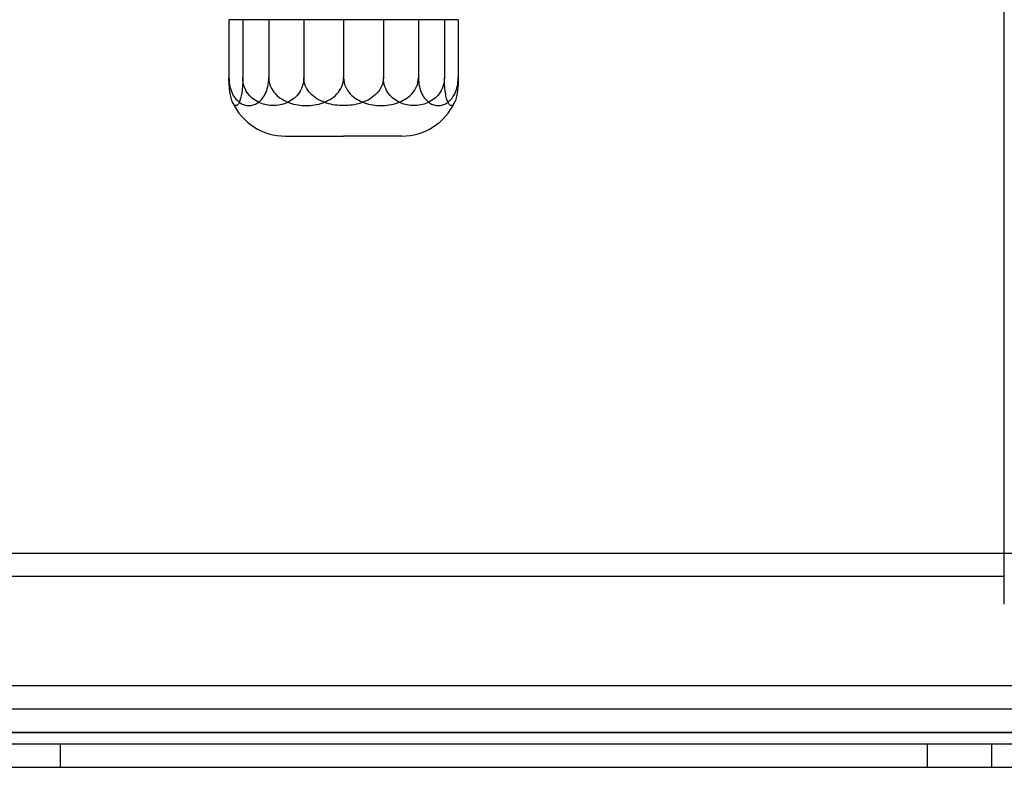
# Model space of a CAD drawing. Header units: millimetres. Extents: x -129 to 129, y -100 to 88.
# Tile 2 of 4: x -41 to 44, y -100 to -36. Entities that reach past the tile are written whole.
import ezdxf

# ---------------------------------------------------------------- set-up
doc = ezdxf.new("R2010")
doc.units = ezdxf.units.MM
doc.layers.add('HIDDEN', color=7, linetype='Continuous')
doc.layers.add('THICK', color=7, linetype='Continuous')

msp = doc.modelspace()

# ---------------------------------------------------------------- linework, layer by layer
at = {"layer": 'HIDDEN'}
for p, q in [((-21.56, -35.8), (-21.56, -40.8)), ((-16.32, -35.8), (-16.32, -40.8)), ((-9.48, -35.8), (-9.48, -40.8)), ((-4.24, -35.8), (-4.24, -40.8)), ((-21.577, -41.377), (-21.59, -41.557)), ((-21.568, -41.192), (-21.577, -41.377)), ((-21.562, -40.994), (-21.568, -41.192)), ((-21.56, -40.8), (-21.562, -40.994)), ((-21.552, -40.989), (-21.56, -40.8)), ((-21.527, -41.183), (-21.552, -40.989)), ((-21.488, -41.364), (-21.527, -41.183)), ((-21.434, -41.54), (-21.488, -41.364)), ((-16.393, -41.364), (-16.446, -41.54)), ((-16.353, -41.183), (-16.393, -41.364)), ((-16.328, -40.989), (-16.353, -41.183)), ((-16.32, -40.8), (-16.328, -40.989)), ((-16.31, -40.981), (-16.32, -40.8)), ((-16.28, -41.168), (-16.31, -40.981)), ((-16.233, -41.344), (-16.28, -41.168)), ((-16.168, -41.512), (-16.233, -41.344)), ((-9.567, -41.344), (-9.632, -41.512)), ((-9.52, -41.168), (-9.567, -41.344)), ((-9.49, -40.981), (-9.52, -41.168)), ((-9.48, -40.8), (-9.49, -40.981)), ((-9.472, -40.989), (-9.48, -40.8)), ((-9.447, -41.183), (-9.472, -40.989)), ((-9.407, -41.364), (-9.447, -41.183)), ((-9.354, -41.54), (-9.407, -41.364)), ((-4.312, -41.364), (-4.366, -41.54)), ((-4.273, -41.183), (-4.312, -41.364)), ((-4.248, -40.989), (-4.273, -41.183)), ((-4.24, -40.8), (-4.248, -40.989)), ((-4.238, -40.994), (-4.24, -40.8)), ((-4.232, -41.192), (-4.238, -40.994)), ((-4.223, -41.377), (-4.232, -41.192)), ((-4.21, -41.557), (-4.223, -41.377)), ((-21.67, -42.191), (-21.696, -42.327)), ((-21.646, -42.046), (-21.67, -42.191)), ((-21.625, -41.898), (-21.646, -42.046)), ((-21.607, -41.735), (-21.625, -41.898)), ((-21.59, -41.557), (-21.607, -41.735)), ((-21.365, -41.715), (-21.434, -41.54)), ((-21.285, -41.876), (-21.365, -41.715)), ((-21.198, -42.022), (-21.285, -41.876)), ((-21.098, -42.165), (-21.198, -42.022)), ((-20.988, -42.299), (-21.098, -42.165)), ((-16.782, -42.165), (-16.892, -42.299)), ((-16.682, -42.022), (-16.782, -42.165)), ((-16.596, -41.876), (-16.682, -42.022)), ((-16.516, -41.715), (-16.596, -41.876)), ((-16.446, -41.54), (-16.516, -41.715)), ((-16.084, -41.681), (-16.168, -41.512)), ((-15.986, -41.839), (-16.084, -41.681)), ((-15.881, -41.982), (-15.986, -41.839)), ((-15.76, -42.12), (-15.881, -41.982)), ((-15.626, -42.252), (-15.76, -42.12)), ((-15.483, -42.375), (-15.626, -42.252)), ((-10.174, -42.252), (-10.317, -42.375)), ((-10.04, -42.12), (-10.174, -42.252)), ((-9.919, -41.982), (-10.04, -42.12)), ((-9.814, -41.839), (-9.919, -41.982)), ((-9.716, -41.681), (-9.814, -41.839)), ((-9.632, -41.512), (-9.716, -41.681)), ((-9.284, -41.715), (-9.354, -41.54)), ((-9.204, -41.876), (-9.284, -41.715)), ((-9.118, -42.022), (-9.204, -41.876)), ((-9.018, -42.165), (-9.118, -42.022)), ((-8.908, -42.299), (-9.018, -42.165)), ((-4.702, -42.165), (-4.812, -42.299)), ((-4.602, -42.022), (-4.702, -42.165)), ((-4.515, -41.876), (-4.602, -42.022)), ((-4.435, -41.715), (-4.515, -41.876)), ((-4.366, -41.54), (-4.435, -41.715)), ((-4.193, -41.735), (-4.21, -41.557)), ((-4.175, -41.898), (-4.193, -41.735)), ((-4.154, -42.046), (-4.175, -41.898)), ((-4.13, -42.191), (-4.154, -42.046)), ((-4.104, -42.327), (-4.13, -42.191)), ((-22.409, -42.956), (-22.441, -42.893)), ((-22.377, -43.012), (-22.409, -42.956)), ((-22.343, -43.061), (-22.377, -43.012)), ((-22.309, -43.101), (-22.343, -43.061)), ((-22.274, -43.133), (-22.309, -43.101)), ((-22.24, -43.156), (-22.274, -43.133)), ((-22.039, -43.136), (-22.073, -43.159)), ((-22.004, -43.106), (-22.039, -43.136)), ((-21.97, -43.066), (-22.004, -43.106)), ((-21.936, -43.019), (-21.97, -43.066)), ((-21.903, -42.963), (-21.936, -43.019)), ((-21.871, -42.901), (-21.903, -42.963)), ((-21.841, -42.832), (-21.871, -42.901)), ((-21.81, -42.751), (-21.841, -42.832)), ((-21.779, -42.658), (-21.81, -42.751)), ((-21.75, -42.556), (-21.779, -42.658)), ((-21.723, -42.449), (-21.75, -42.556)), ((-21.696, -42.327), (-21.723, -42.449)), ((-20.872, -42.422), (-20.988, -42.299)), ((-20.756, -42.53), (-20.872, -42.422)), ((-20.633, -42.63), (-20.756, -42.53)), ((-20.5, -42.724), (-20.633, -42.63)), ((-20.366, -42.807), (-20.5, -42.724)), ((-20.236, -42.878), (-20.366, -42.807)), ((-20.101, -42.941), (-20.236, -42.878)), ((-19.961, -42.998), (-20.101, -42.941)), ((-19.817, -43.047), (-19.961, -42.998)), ((-19.67, -43.089), (-19.817, -43.047)), ((-19.522, -43.123), (-19.67, -43.089)), ((-19.373, -43.149), (-19.522, -43.123)), ((-18.359, -43.123), (-18.507, -43.149)), ((-18.21, -43.089), (-18.359, -43.123)), ((-18.063, -43.047), (-18.21, -43.089)), ((-17.919, -42.998), (-18.063, -43.047)), ((-17.779, -42.941), (-17.919, -42.998)), ((-17.645, -42.878), (-17.779, -42.941)), ((-17.515, -42.807), (-17.645, -42.878)), ((-17.381, -42.724), (-17.515, -42.807)), ((-17.248, -42.63), (-17.381, -42.724)), ((-17.124, -42.53), (-17.248, -42.63)), ((-17.008, -42.422), (-17.124, -42.53)), ((-16.892, -42.299), (-17.008, -42.422)), ((-15.337, -42.484), (-15.483, -42.375)), ((-15.189, -42.582), (-15.337, -42.484)), ((-15.027, -42.676), (-15.189, -42.582)), ((-14.858, -42.762), (-15.027, -42.676)), ((-14.692, -42.837), (-14.858, -42.762)), ((-14.529, -42.901), (-14.692, -42.837)), ((-14.358, -42.96), (-14.529, -42.901)), ((-14.181, -43.012), (-14.358, -42.96)), ((-13.999, -43.058), (-14.181, -43.012)), ((-13.815, -43.097), (-13.999, -43.058)), ((-13.628, -43.128), (-13.815, -43.097)), ((-13.442, -43.151), (-13.628, -43.128)), ((-12.172, -43.128), (-12.358, -43.151)), ((-11.985, -43.097), (-12.172, -43.128)), ((-11.801, -43.058), (-11.985, -43.097)), ((-11.619, -43.012), (-11.801, -43.058)), ((-11.442, -42.96), (-11.619, -43.012)), ((-11.271, -42.901), (-11.442, -42.96)), ((-11.108, -42.837), (-11.271, -42.901)), ((-10.942, -42.762), (-11.108, -42.837)), ((-10.773, -42.676), (-10.942, -42.762)), ((-10.611, -42.582), (-10.773, -42.676)), ((-10.463, -42.484), (-10.611, -42.582)), ((-10.317, -42.375), (-10.463, -42.484)), ((-8.792, -42.422), (-8.908, -42.299)), ((-8.676, -42.53), (-8.792, -42.422)), ((-8.552, -42.63), (-8.676, -42.53)), ((-8.419, -42.724), (-8.552, -42.63)), ((-8.285, -42.807), (-8.419, -42.724)), ((-8.155, -42.878), (-8.285, -42.807)), ((-8.021, -42.941), (-8.155, -42.878)), ((-7.881, -42.998), (-8.021, -42.941)), ((-7.737, -43.047), (-7.881, -42.998)), ((-7.59, -43.089), (-7.737, -43.047)), ((-7.441, -43.123), (-7.59, -43.089)), ((-7.293, -43.149), (-7.441, -43.123)), ((-6.278, -43.123), (-6.427, -43.149)), ((-6.13, -43.089), (-6.278, -43.123)), ((-5.983, -43.047), (-6.13, -43.089)), ((-5.839, -42.998), (-5.983, -43.047)), ((-5.699, -42.941), (-5.839, -42.998)), ((-5.564, -42.878), (-5.699, -42.941)), ((-5.434, -42.807), (-5.564, -42.878)), ((-5.3, -42.724), (-5.434, -42.807)), ((-5.167, -42.63), (-5.3, -42.724)), ((-5.044, -42.53), (-5.167, -42.63)), ((-4.928, -42.422), (-5.044, -42.53)), ((-4.812, -42.299), (-4.928, -42.422)), ((-4.077, -42.449), (-4.104, -42.327)), ((-4.05, -42.556), (-4.077, -42.449)), ((-4.021, -42.658), (-4.05, -42.556)), ((-3.99, -42.751), (-4.021, -42.658)), ((-3.959, -42.832), (-3.99, -42.751)), ((-3.929, -42.901), (-3.959, -42.832)), ((-3.897, -42.963), (-3.929, -42.901)), ((-3.864, -43.019), (-3.897, -42.963)), ((-3.83, -43.066), (-3.864, -43.019)), ((-3.796, -43.106), (-3.83, -43.066)), ((-3.761, -43.136), (-3.796, -43.106)), ((-3.727, -43.159), (-3.761, -43.136)), ((-3.526, -43.133), (-3.56, -43.156)), ((-3.491, -43.101), (-3.526, -43.133)), ((-3.457, -43.061), (-3.491, -43.101)), ((-3.423, -43.012), (-3.457, -43.061)), ((-3.391, -42.956), (-3.423, -43.012)), ((-3.359, -42.893), (-3.391, -42.956)), ((-22.206, -43.172), (-22.24, -43.156)), ((-22.172, -43.179), (-22.206, -43.172)), ((-22.14, -43.18), (-22.172, -43.179)), ((-22.107, -43.173), (-22.14, -43.18)), ((-22.073, -43.159), (-22.107, -43.173)), ((-19.226, -43.167), (-19.373, -43.149)), ((-19.081, -43.177), (-19.226, -43.167)), ((-18.94, -43.181), (-19.081, -43.177)), ((-18.799, -43.177), (-18.94, -43.181)), ((-18.655, -43.167), (-18.799, -43.177)), ((-18.507, -43.149), (-18.655, -43.167)), ((-13.258, -43.168), (-13.442, -43.151)), ((-13.076, -43.177), (-13.258, -43.168)), ((-12.9, -43.181), (-13.076, -43.177)), ((-12.724, -43.177), (-12.9, -43.181)), ((-12.542, -43.168), (-12.724, -43.177)), ((-12.358, -43.151), (-12.542, -43.168)), ((-7.145, -43.167), (-7.293, -43.149)), ((-7.001, -43.177), (-7.145, -43.167)), ((-6.86, -43.181), (-7.001, -43.177)), ((-6.719, -43.177), (-6.86, -43.181)), ((-6.574, -43.167), (-6.719, -43.177)), ((-6.427, -43.149), (-6.574, -43.167)), ((-3.693, -43.173), (-3.727, -43.159)), ((-3.66, -43.18), (-3.693, -43.173)), ((-3.628, -43.179), (-3.66, -43.18)), ((-3.594, -43.172), (-3.628, -43.179)), ((-3.56, -43.156), (-3.594, -43.172)), ((-59.6, -81.6), (57.55, -81.6)), ((68.85, -95), (-68.85, -95)), ((-80.341, -97), (80.341, -97)), ((80.341, -97), (-80.341, -97)), ((-37.25, -98), (-37.25, -100)), ((-37.25, -98), (-37.25, -100)), ((37.25, -100), (37.25, -98)), ((37.25, -100), (37.25, -98)), ((42.75, -98), (42.75, -100)), ((42.75, -98), (42.75, -100))]:
    msp.add_line(p, q, dxfattribs=at)
at = {"layer": 'THICK'}
for p, q in [((43.86, -86), (43.86, 0)), ((-19.328, -35.8), (-22.748, -35.8)), ((-22.748, -35.8), (-22.748, -40.8)), ((-12.9, -35.8), (-19.328, -35.8)), ((-19.328, -35.8), (-19.328, -40.8)), ((-6.472, -35.8), (-12.9, -35.8)), ((-12.9, -35.8), (-12.9, -40.8)), ((-3.052, -35.8), (-6.472, -35.8)), ((-6.472, -35.8), (-6.472, -40.8)), ((-3.052, -35.8), (-3.052, -40.8)), ((-22.748, -40.8), (-22.743, -40.989)), ((-22.746, -41.006), (-22.748, -40.8)), ((-22.739, -41.216), (-22.746, -41.006)), ((-22.743, -40.989), (-22.726, -41.183)), ((-22.729, -41.41), (-22.739, -41.216)), ((-22.714, -41.603), (-22.729, -41.41)), ((-22.726, -41.183), (-22.701, -41.364)), ((-22.701, -41.364), (-22.666, -41.54)), ((-19.41, -41.54), (-19.375, -41.364)), ((-19.375, -41.364), (-19.35, -41.183)), ((-19.35, -41.183), (-19.333, -40.989)), ((-19.333, -40.989), (-19.328, -40.8)), ((-19.328, -40.8), (-19.318, -40.989)), ((-19.318, -40.989), (-19.287, -41.183)), ((-19.287, -41.183), (-19.239, -41.364)), ((-19.239, -41.364), (-19.173, -41.54)), ((-13.055, -41.54), (-12.989, -41.364)), ((-12.989, -41.364), (-12.941, -41.183)), ((-12.941, -41.183), (-12.91, -40.989)), ((-12.91, -40.989), (-12.9, -40.8)), ((-12.9, -40.8), (-12.89, -40.989)), ((-12.89, -40.989), (-12.859, -41.183)), ((-12.859, -41.183), (-12.811, -41.364)), ((-12.811, -41.364), (-12.745, -41.54)), ((-6.627, -41.54), (-6.561, -41.364)), ((-6.561, -41.364), (-6.513, -41.183)), ((-6.513, -41.183), (-6.482, -40.989)), ((-6.482, -40.989), (-6.472, -40.8)), ((-6.472, -40.8), (-6.467, -40.989)), ((-6.467, -40.989), (-6.45, -41.183)), ((-6.45, -41.183), (-6.425, -41.364)), ((-6.425, -41.364), (-6.39, -41.54)), ((-3.134, -41.54), (-3.099, -41.364)), ((-3.099, -41.364), (-3.074, -41.183)), ((-3.071, -41.41), (-3.086, -41.603)), ((-3.074, -41.183), (-3.057, -40.989)), ((-3.061, -41.216), (-3.071, -41.41)), ((-3.054, -41.006), (-3.061, -41.216)), ((-3.057, -40.989), (-3.052, -40.8)), ((-3.052, -40.8), (-3.054, -41.006)), ((-22.696, -41.788), (-22.714, -41.603)), ((-22.676, -41.954), (-22.696, -41.788)), ((-22.652, -42.111), (-22.676, -41.954)), ((-22.666, -41.54), (-22.62, -41.715)), ((-22.626, -42.261), (-22.652, -42.111)), ((-22.598, -42.398), (-22.626, -42.261)), ((-22.62, -41.715), (-22.568, -41.876)), ((-22.568, -41.876), (-22.512, -42.022)), ((-22.512, -42.022), (-22.447, -42.165)), ((-22.447, -42.165), (-22.375, -42.299)), ((-19.701, -42.299), (-19.629, -42.165)), ((-19.629, -42.165), (-19.564, -42.022)), ((-19.564, -42.022), (-19.508, -41.876)), ((-19.508, -41.876), (-19.456, -41.715)), ((-19.456, -41.715), (-19.41, -41.54)), ((-19.173, -41.54), (-19.088, -41.715)), ((-19.088, -41.715), (-18.99, -41.876)), ((-18.99, -41.876), (-18.883, -42.022)), ((-18.883, -42.022), (-18.761, -42.165)), ((-18.761, -42.165), (-18.626, -42.299)), ((-13.602, -42.299), (-13.467, -42.165)), ((-13.467, -42.165), (-13.344, -42.022)), ((-13.344, -42.022), (-13.238, -41.876)), ((-13.238, -41.876), (-13.14, -41.715)), ((-13.14, -41.715), (-13.055, -41.54)), ((-12.745, -41.54), (-12.66, -41.715)), ((-12.66, -41.715), (-12.562, -41.876)), ((-12.562, -41.876), (-12.456, -42.022)), ((-12.456, -42.022), (-12.333, -42.165)), ((-12.333, -42.165), (-12.198, -42.299)), ((-7.174, -42.299), (-7.039, -42.165)), ((-7.039, -42.165), (-6.917, -42.022)), ((-6.917, -42.022), (-6.81, -41.876)), ((-6.81, -41.876), (-6.712, -41.715)), ((-6.712, -41.715), (-6.627, -41.54)), ((-6.39, -41.54), (-6.344, -41.715)), ((-6.344, -41.715), (-6.292, -41.876)), ((-6.292, -41.876), (-6.236, -42.022)), ((-6.236, -42.022), (-6.171, -42.165)), ((-6.171, -42.165), (-6.099, -42.299)), ((-3.425, -42.299), (-3.353, -42.165)), ((-3.353, -42.165), (-3.288, -42.022)), ((-3.288, -42.022), (-3.232, -41.876)), ((-3.232, -41.876), (-3.18, -41.715)), ((-3.174, -42.261), (-3.202, -42.398)), ((-3.18, -41.715), (-3.134, -41.54)), ((-3.148, -42.111), (-3.174, -42.261)), ((-3.124, -41.954), (-3.148, -42.111)), ((-3.104, -41.788), (-3.124, -41.954)), ((-3.086, -41.603), (-3.104, -41.788)), ((-22.569, -42.518), (-22.598, -42.398)), ((-22.539, -42.626), (-22.569, -42.518)), ((-22.506, -42.729), (-22.539, -42.626)), ((-22.473, -42.818), (-22.506, -42.729)), ((-22.441, -42.893), (-22.473, -42.818)), ((-22.375, -42.299), (-22.299, -42.422)), ((-22.299, -42.422), (-22.223, -42.53)), ((-22.223, -42.53), (-22.143, -42.63)), ((-22.143, -42.63), (-22.056, -42.724)), ((-22.056, -42.724), (-21.968, -42.807)), ((-21.968, -42.807), (-21.884, -42.878)), ((-21.884, -42.878), (-21.796, -42.941)), ((-21.796, -42.941), (-21.704, -42.998)), ((-21.704, -42.998), (-21.61, -43.047)), ((-21.61, -43.047), (-21.515, -43.089)), ((-21.515, -43.089), (-21.418, -43.123)), ((-21.418, -43.123), (-21.321, -43.149)), ((-20.755, -43.149), (-20.658, -43.123)), ((-20.658, -43.123), (-20.561, -43.089)), ((-20.561, -43.089), (-20.466, -43.047)), ((-20.466, -43.047), (-20.371, -42.998)), ((-20.371, -42.998), (-20.28, -42.941)), ((-20.28, -42.941), (-20.192, -42.878)), ((-20.192, -42.878), (-20.108, -42.807)), ((-20.108, -42.807), (-20.02, -42.724)), ((-20.02, -42.724), (-19.933, -42.63)), ((-19.933, -42.63), (-19.853, -42.53)), ((-19.853, -42.53), (-19.777, -42.422)), ((-19.777, -42.422), (-19.701, -42.299)), ((-18.626, -42.299), (-18.484, -42.422)), ((-18.484, -42.422), (-18.341, -42.53)), ((-18.341, -42.53), (-18.19, -42.63)), ((-18.19, -42.63), (-18.027, -42.724)), ((-18.027, -42.724), (-17.862, -42.807)), ((-17.862, -42.807), (-17.703, -42.878)), ((-17.703, -42.878), (-17.538, -42.941)), ((-17.538, -42.941), (-17.367, -42.998)), ((-17.367, -42.998), (-17.19, -43.047)), ((-17.19, -43.047), (-17.01, -43.089)), ((-17.01, -43.089), (-16.828, -43.123)), ((-16.828, -43.123), (-16.645, -43.149)), ((-15.583, -43.149), (-15.4, -43.123)), ((-15.4, -43.123), (-15.218, -43.089)), ((-15.218, -43.089), (-15.038, -43.047)), ((-15.038, -43.047), (-14.861, -42.998)), ((-14.861, -42.998), (-14.69, -42.941)), ((-14.69, -42.941), (-14.525, -42.878)), ((-14.525, -42.878), (-14.366, -42.807)), ((-14.366, -42.807), (-14.201, -42.724)), ((-14.201, -42.724), (-14.038, -42.63)), ((-14.038, -42.63), (-13.886, -42.53)), ((-13.886, -42.53), (-13.744, -42.422)), ((-13.744, -42.422), (-13.602, -42.299)), ((-12.198, -42.299), (-12.056, -42.422)), ((-12.056, -42.422), (-11.914, -42.53)), ((-11.914, -42.53), (-11.762, -42.63)), ((-11.762, -42.63), (-11.599, -42.724)), ((-11.599, -42.724), (-11.434, -42.807)), ((-11.434, -42.807), (-11.275, -42.878)), ((-11.275, -42.878), (-11.11, -42.941)), ((-11.11, -42.941), (-10.939, -42.998)), ((-10.939, -42.998), (-10.762, -43.047)), ((-10.762, -43.047), (-10.582, -43.089)), ((-10.582, -43.089), (-10.4, -43.123)), ((-10.4, -43.123), (-10.217, -43.149)), ((-9.155, -43.149), (-8.972, -43.123)), ((-8.972, -43.123), (-8.79, -43.089)), ((-8.79, -43.089), (-8.61, -43.047)), ((-8.61, -43.047), (-8.433, -42.998)), ((-8.433, -42.998), (-8.262, -42.941)), ((-8.262, -42.941), (-8.097, -42.878)), ((-8.097, -42.878), (-7.938, -42.807)), ((-7.938, -42.807), (-7.773, -42.724)), ((-7.773, -42.724), (-7.61, -42.63)), ((-7.61, -42.63), (-7.459, -42.53)), ((-7.459, -42.53), (-7.316, -42.422)), ((-7.316, -42.422), (-7.174, -42.299)), ((-6.099, -42.299), (-6.023, -42.422)), ((-6.023, -42.422), (-5.947, -42.53)), ((-5.947, -42.53), (-5.867, -42.63)), ((-5.867, -42.63), (-5.78, -42.724)), ((-5.78, -42.724), (-5.692, -42.807)), ((-5.692, -42.807), (-5.608, -42.878)), ((-5.608, -42.878), (-5.52, -42.941)), ((-5.52, -42.941), (-5.429, -42.998)), ((-5.429, -42.998), (-5.334, -43.047)), ((-5.334, -43.047), (-5.239, -43.089)), ((-5.239, -43.089), (-5.142, -43.123)), ((-5.142, -43.123), (-5.045, -43.149)), ((-4.479, -43.149), (-4.382, -43.123)), ((-4.382, -43.123), (-4.285, -43.089)), ((-4.285, -43.089), (-4.19, -43.047)), ((-4.19, -43.047), (-4.096, -42.998)), ((-4.096, -42.998), (-4.004, -42.941)), ((-4.004, -42.941), (-3.916, -42.878)), ((-3.916, -42.878), (-3.832, -42.807)), ((-3.832, -42.807), (-3.744, -42.724)), ((-3.744, -42.724), (-3.657, -42.63)), ((-3.657, -42.63), (-3.577, -42.53)), ((-3.577, -42.53), (-3.501, -42.422)), ((-3.501, -42.422), (-3.425, -42.299)), ((-3.327, -42.818), (-3.359, -42.893)), ((-3.294, -42.729), (-3.327, -42.818)), ((-3.261, -42.626), (-3.294, -42.729)), ((-3.231, -42.518), (-3.261, -42.626)), ((-3.202, -42.398), (-3.231, -42.518)), ((-21.321, -43.149), (-21.224, -43.167)), ((-21.224, -43.167), (-21.13, -43.177)), ((-21.13, -43.177), (-21.038, -43.181)), ((-21.038, -43.181), (-20.946, -43.177)), ((-20.946, -43.177), (-20.852, -43.167)), ((-20.852, -43.167), (-20.755, -43.149)), ((-16.645, -43.149), (-16.464, -43.167)), ((-16.464, -43.167), (-16.287, -43.177)), ((-16.287, -43.177), (-16.114, -43.181)), ((-16.114, -43.181), (-15.941, -43.177)), ((-15.941, -43.177), (-15.764, -43.167)), ((-15.764, -43.167), (-15.583, -43.149)), ((-10.217, -43.149), (-10.036, -43.167)), ((-10.036, -43.167), (-9.859, -43.177)), ((-9.859, -43.177), (-9.686, -43.181)), ((-9.686, -43.181), (-9.513, -43.177)), ((-9.513, -43.177), (-9.336, -43.167)), ((-9.336, -43.167), (-9.155, -43.149)), ((-5.045, -43.149), (-4.948, -43.167)), ((-4.948, -43.167), (-4.854, -43.177)), ((-4.854, -43.177), (-4.762, -43.181)), ((-4.762, -43.181), (-4.67, -43.177)), ((-4.67, -43.177), (-4.576, -43.167)), ((-4.576, -43.167), (-4.479, -43.149)), ((-17.9, -45.8), (-12.9, -45.8)), ((-7.9, -45.8), (-12.9, -45.8)), ((-43.86, -83.6), (43.86, -83.6)), ((66.85, -93), (-66.85, -93)), ((67.869, -95), (-67.869, -95)), ((62.297, -98), (-62.297, -98)), ((-64.748, -100), (64.748, -100))]:
    msp.add_line(p, q, dxfattribs=at)
for centre, start, end in [((-17.9, -40.8), 204.71818, 270.00002), ((-7.9, -40.8), 270.00002, 335.2818)]:
    msp.add_arc(centre, 5, start, end, dxfattribs=at)

doc.saveas('drawing.dxf')
